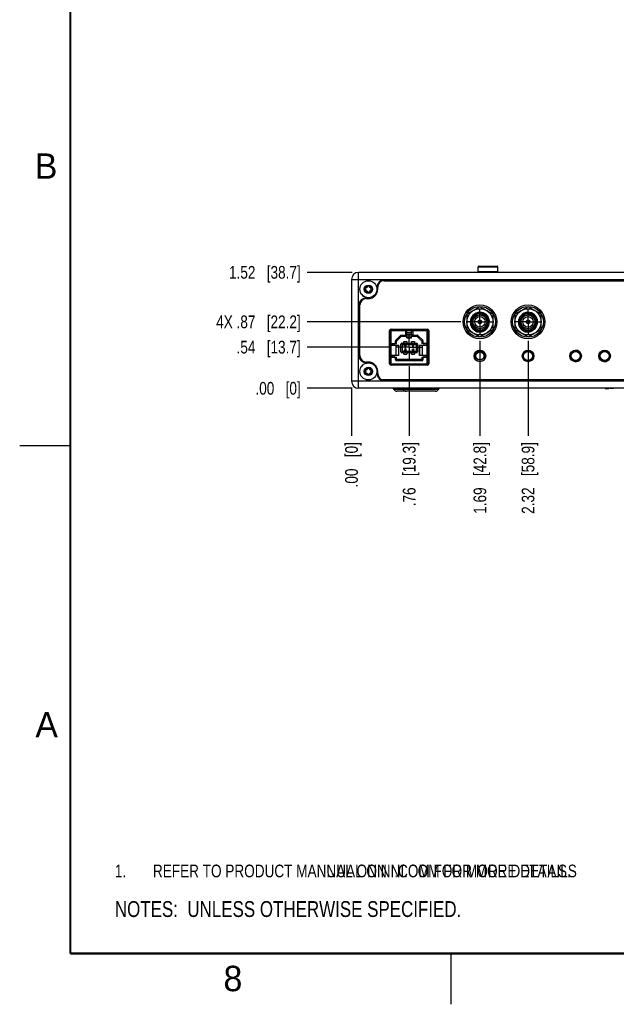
# Model space of a CAD drawing. Header units: inches. Extents: x 0 to 34, y 0 to 22.
# Tile 1 of 106: x 0 to 5.9, y 0 to 9.7. Entities that reach past the tile are written whole.
import ezdxf

# ---------------------------------------------------------------- set-up
doc = ezdxf.new("R2010")
doc.units = ezdxf.units.IN
doc.header["$LTSCALE"] = 1.87
doc.header["$MEASUREMENT"] = 0
doc.linetypes.add('CENTER', pattern=[0.6, 0.375, -0.075, 0.075, -0.075])
doc.layers.get('0').update_dxf_attribs({"linetype": 'CONTINUOUS'})
for name, color, linetype in [('02___PRT_ALL_AXES', 7, 'CONTINUOUS'), ('DEFAULT_1', 7, 'CENTER'), ('DETAIL', 7, 'CONTINUOUS'), ('DIMENSIONS', 7, 'CONTINUOUS')]:
    doc.layers.add(name, color=color, linetype=linetype)
doc.styles.get("Standard").update_dxf_attribs({"font": 'txt', "width": 0.8})
doc.styles.add('TEXTSTYLE_2', font='txt')
doc.dimstyles.new('DIMSTYLE_1', dxfattribs={"dimtxt": 0.125, "dimasz": 0.18, "dimexe": 0.125, "dimexo": 0.0625, "dimgap": 0.09, "dimtad": 0, "dimtih": 1, "dimtoh": 1, "dimlfac": 1.333333, "dimzin": 4, "dimdsep": 46, "dimtxsty": 'STANDARD', "dimblk": '_FILLED', "dimblk1": '_FILLED', "dimblk2": '_FILLED', "dimcen": 0.09, "dimadec": 0, "dimazin": 0, "dimtfac": 1, "dimtofl": 0, "dimtmove": 0, "dimatfit": 3, "dimldrblk": '_FILLED', "dimfxl": 1, "dimtolj": 1, "dimtzin": 4, "dimarcsym": 0})

# ---------------------------------------------------------------- blocks, each defined once
blk = doc.blocks.new('SYMBOL_3_BL0', base_point=(3.6751, 1.3124))
at = {"color": 2, "linetype": 'CONTINUOUS', "width": 0.8}
for s, p in [('1.', (0.9376, 1.2498)), ('REFER TO PRODUCT MANNUAL ON NI.COM FOR MORE DETAILS', (1.3125, 1.25))]:
    blk.add_text(s, height=0.125, dxfattribs=at).set_placement(p)
blk = doc.blocks.new('*D0')
at = {"layer": 'DIMENSIONS', "color": 2, "linetype": 'CONTINUOUS'}
blk.add_line((3.6491, 6.4682), (2.8306, 6.4682), dxfattribs=at)
at = {"layer": 'DIMENSIONS', "color": 2, "linetype": 'CONTINUOUS', "insert": (2.7681, 6.5307), "char_height": 0.125, "width": 1.025, "attachment_point": 3, "line_spacing_factor": 0.9}
blk.add_mtext('.54{\\Ftxt.shx;\\W1.000000;\\H0.125000; }[13.7]', dxfattribs=at)
blk = doc.blocks.new('_FILLED')
at = {"color": 0, "linetype": 'BYBLOCK'}
blk.add_solid([(0, 0), (-1, 0.174), (-1, -0.174)], dxfattribs=at)
blk = doc.blocks.new('*D1')
at = {"layer": 'DIMENSIONS', "color": 2, "linetype": 'CONTINUOUS'}
blk.add_line((3.2759, 6.063), (2.8306, 6.063), dxfattribs=at)
at = {"layer": 'DIMENSIONS', "color": 2, "linetype": 'CONTINUOUS', "insert": (2.7681, 6.1255), "char_height": 0.125, "width": 0.725, "attachment_point": 3, "line_spacing_factor": 0.9}
blk.add_mtext('.00{\\Ftxt.shx;\\W1.000000;\\H0.125000; }[0]', dxfattribs=at)
blk = doc.blocks.new('*D2')
at = {"layer": 'DIMENSIONS', "color": 2, "linetype": 'CONTINUOUS'}
blk.add_line((4.3458, 6.7174), (2.8306, 6.7174), dxfattribs=at)
at = {"layer": 'DIMENSIONS', "color": 2, "linetype": 'CONTINUOUS', "insert": (2.7681, 6.7799), "char_height": 0.125, "width": 1.325, "attachment_point": 3, "line_spacing_factor": 0.9}
blk.add_mtext('4X .87{\\Ftxt.shx;\\W1.000000;\\H0.125000; }[22.2]', dxfattribs=at)
blk = doc.blocks.new('*D3')
at = {"layer": 'DIMENSIONS', "color": 2, "linetype": 'CONTINUOUS'}
blk.add_line((3.2759, 7.2045), (2.8306, 7.2045), dxfattribs=at)
at = {"layer": 'DIMENSIONS', "color": 2, "linetype": 'CONTINUOUS', "insert": (2.7681, 7.267), "char_height": 0.125, "width": 1.125, "attachment_point": 3, "line_spacing_factor": 0.9}
blk.add_mtext('1.52{\\Ftxt.shx;\\W1.000000;\\H0.125000; }[38.7]', dxfattribs=at)
blk = doc.blocks.new('*D26')
at = {"layer": 'DIMENSIONS', "color": 2, "linetype": 'CONTINUOUS'}
blk.add_line((3.8366, 6.2807), (3.8366, 5.5961), dxfattribs=at)
at = {"layer": 'DIMENSIONS', "color": 2, "linetype": 'CONTINUOUS', "insert": (3.7741, 5.5336), "char_height": 0.125, "width": 1.025, "attachment_point": 3, "rotation": 90, "line_spacing_factor": 0.9}
blk.add_mtext('.76{\\Ftxt.shx;\\W1.000000;\\H0.125000; }[19.3]', dxfattribs=at)
blk = doc.blocks.new('*D27')
at = {"layer": 'DIMENSIONS', "color": 2, "linetype": 'CONTINUOUS'}
blk.add_line((3.2681, 6.0709), (3.2681, 5.5961), dxfattribs=at)
at = {"layer": 'DIMENSIONS', "color": 2, "linetype": 'CONTINUOUS', "insert": (3.2056, 5.5336), "char_height": 0.125, "width": 0.725, "attachment_point": 3, "rotation": 90, "line_spacing_factor": 0.9}
blk.add_mtext('.00{\\Ftxt.shx;\\W1.000000;\\H0.125000; }[0]', dxfattribs=at)
blk = doc.blocks.new('*D28')
at = {"layer": 'DIMENSIONS', "color": 2, "linetype": 'CONTINUOUS'}
blk.add_line((4.5333, 6.5299), (4.5333, 5.5961), dxfattribs=at)
at = {"layer": 'DIMENSIONS', "color": 2, "linetype": 'CONTINUOUS', "insert": (4.4708, 5.5336), "char_height": 0.125, "width": 1.125, "attachment_point": 3, "rotation": 90, "line_spacing_factor": 0.9}
blk.add_mtext('1.69{\\Ftxt.shx;\\W1.000000;\\H0.125000; }[42.8]', dxfattribs=at)
blk = doc.blocks.new('*D29')
at = {"layer": 'DIMENSIONS', "color": 2, "linetype": 'CONTINUOUS'}
blk.add_line((5.0073, 6.5295), (5.0073, 5.5961), dxfattribs=at)
at = {"layer": 'DIMENSIONS', "color": 2, "linetype": 'CONTINUOUS', "insert": (4.9448, 5.5336), "char_height": 0.125, "width": 1.125, "attachment_point": 3, "rotation": 90, "line_spacing_factor": 0.9}
blk.add_mtext('2.32{\\Ftxt.shx;\\W1.000000;\\H0.125000; }[58.9]', dxfattribs=at)
blk = doc.blocks.new('*D30')
at = {"layer": 'DIMENSIONS', "color": 2, "linetype": 'CONTINUOUS'}
blk.add_line((6.655, 6.2901), (6.655, 5.5961), dxfattribs=at)
at = {"layer": 'DIMENSIONS', "color": 2, "linetype": 'CONTINUOUS', "insert": (6.5925, 5.5336), "char_height": 0.125, "width": 1.225, "attachment_point": 3, "rotation": 90, "line_spacing_factor": 0.9}
blk.add_mtext('4.52{\\Ftxt.shx;\\W1.000000;\\H0.125000; }[114.7]', dxfattribs=at)
blk = doc.blocks.new('*D31')
at = {"layer": 'DIMENSIONS', "color": 2, "linetype": 'CONTINUOUS'}
blk.add_line((8.2921, 6.5299), (8.2921, 5.5961), dxfattribs=at)
at = {"layer": 'DIMENSIONS', "color": 2, "linetype": 'CONTINUOUS', "insert": (8.2296, 5.5336), "char_height": 0.125, "width": 1.225, "attachment_point": 3, "rotation": 90, "line_spacing_factor": 0.9}
blk.add_mtext('6.70{\\Ftxt.shx;\\W1.000000;\\H0.125000; }[170.1]', dxfattribs=at)
blk = doc.blocks.new('*D32')
at = {"layer": 'DIMENSIONS', "color": 2, "linetype": 'CONTINUOUS'}
blk.add_line((8.7661, 6.5295), (8.7661, 5.5961), dxfattribs=at)
at = {"layer": 'DIMENSIONS', "color": 2, "linetype": 'CONTINUOUS', "insert": (8.7036, 5.5336), "char_height": 0.125, "width": 1.225, "attachment_point": 3, "rotation": 90, "line_spacing_factor": 0.9}
blk.add_mtext('7.33{\\Ftxt.shx;\\W1.000000;\\H0.125000; }[186.2]', dxfattribs=at)
blk = doc.blocks.new('*D33')
at = {"layer": 'DIMENSIONS', "color": 2, "linetype": 'CONTINUOUS'}
blk.add_line((9.2043, 6.1908), (9.2043, 5.5961), dxfattribs=at)
at = {"layer": 'DIMENSIONS', "color": 2, "linetype": 'CONTINUOUS', "insert": (9.1418, 5.5336), "char_height": 0.125, "width": 1.025, "attachment_point": 3, "rotation": 90, "line_spacing_factor": 0.9}
blk.add_mtext('7.91{\\Ftxt.shx;\\W1.000000;\\H0.125000; }[201]', dxfattribs=at)
blk = doc.blocks.new('*D34')
at = {"layer": 'DIMENSIONS', "color": 2, "linetype": 'CONTINUOUS'}
blk.add_line((9.708, 6.0709), (9.708, 5.5961), dxfattribs=at)
at = {"layer": 'DIMENSIONS', "color": 2, "linetype": 'CONTINUOUS', "insert": (9.6455, 5.5336), "char_height": 0.125, "width": 1.225, "attachment_point": 3, "rotation": 90, "line_spacing_factor": 0.9}
blk.add_mtext('8.59{\\Ftxt.shx;\\W1.000000;\\H0.125000; }[218.1]', dxfattribs=at)
blk = doc.blocks.new('SYMBOL_4_BL1', base_point=(3.1215, 0.9375))
at = {"layer": 'DETAIL', "color": 2, "linetype": 'CONTINUOUS', "width": 0.8}
blk.add_text('NOTES:  UNLESS OTHERWISE SPECIFIED.', height=0.156, dxfattribs=at).set_placement((0.9375, 0.8595))
blk = doc.blocks.new('SYMBOL_12_BL2', base_point=(3.6751, 1.3124))
at = {"layer": 'DETAIL', "color": 2, "linetype": 'CONTINUOUS', "width": 0.8}
for s, p in [('1.', (0.9376, 1.2498)), ('REFER TO PRODUCT MANUAL ON NI.COM FOR MORE DETAILS.', (1.3125, 1.25))]:
    blk.add_text(s, height=0.125, dxfattribs=at).set_placement(p)

msp = doc.modelspace()

# ---------------------------------------------------------------- linework, layer by layer
at = {"color": 9, "linetype": 'CONTINUOUS'}
for p, q in [((3.3384, 6.063), (3.3384, 7.2045)), ((4.5156, 7.2585), (4.7105, 7.2585)), ((4.7105, 7.2105), (4.5156, 7.2105)), ((3.2681, 7.1342), (9.708, 7.1342)), ((3.8145, 6.6125), (3.8588, 6.6125)), ((3.8588, 6.5938), (3.8145, 6.5938)), ((3.8588, 6.575), (3.8145, 6.575)), ((3.8588, 6.5594), (3.8145, 6.5594)), ((3.709, 6.3848), (3.709, 6.4882)), ((3.7321, 6.4882), (3.7321, 6.3848)), ((3.9412, 6.3848), (3.9412, 6.4882)), ((3.9643, 6.4882), (3.9643, 6.3848)), ((9.708, 6.1334), (3.2681, 6.1334)), ((3.6881, 6.053), (4.1231, 6.053))]:
    msp.add_line(p, q, dxfattribs=at)
at = {"color": 7, "linetype": 'CONTINUOUS'}
for p, q in [((9.6377, 7.2045), (3.3384, 7.2045)), ((4.5156, 7.2105), (4.5156, 7.2585)), ((4.5216, 7.2645), (4.7045, 7.2645)), ((4.7105, 7.2105), (4.7105, 7.2585)), ((3.2681, 7.1342), (3.2681, 6.1334)), ((3.5894, 7.1295), (9.3867, 7.1295)), ((3.5894, 7.122), (9.3867, 7.122)), ((3.5189, 7.059), (3.5189, 7.0379)), ((3.5264, 7.0379), (3.5264, 7.059)), ((3.3431, 6.3844), (3.3431, 6.8832)), ((3.3506, 6.3844), (3.3506, 6.8832)), ((3.4347, 6.9537), (3.4136, 6.9537)), ((3.4136, 6.9462), (3.4347, 6.9462)), ((4.5333, 6.8663), (4.4043, 6.7919)), ((4.4043, 6.7919), (4.4043, 6.6429)), ((4.5024, 6.7901), (4.5, 6.7888)), ((4.6623, 6.7919), (4.5333, 6.8663)), ((4.6623, 6.6429), (4.6623, 6.7919)), ((5.0073, 6.8663), (4.8783, 6.7919)), ((4.8783, 6.7919), (4.8783, 6.6429)), ((4.9764, 6.7897), (4.974, 6.7884)), ((5.1363, 6.7919), (5.0073, 6.8663)), ((5.1363, 6.6429), (5.1363, 6.7919)), ((3.6439, 6.3051), (3.6439, 6.6314)), ((3.6514, 6.3051), (3.6514, 6.6314)), ((3.6556, 6.5626), (3.6556, 6.6066)), ((3.6556, 6.6066), (3.6589, 6.6066)), ((3.6589, 6.6464), (4.0144, 6.6464)), ((3.6589, 6.6389), (4.0144, 6.6389)), ((3.6589, 6.3051), (3.6589, 6.6314)), ((3.6589, 6.6314), (4.0144, 6.6314)), ((3.7997, 6.6314), (3.7997, 6.575)), ((3.8145, 6.622), (3.7997, 6.622)), ((3.8145, 6.6169), (3.7997, 6.6169)), ((3.8145, 6.5587), (3.8145, 6.6314)), ((3.8588, 6.5587), (3.8588, 6.6314)), ((3.8735, 6.622), (3.8588, 6.622)), ((3.8735, 6.6169), (3.8588, 6.6169)), ((3.8735, 6.6314), (3.8735, 6.575)), ((4.0144, 6.3051), (4.0144, 6.6314)), ((4.0144, 6.6066), (4.0176, 6.6066)), ((4.0176, 6.6066), (4.0176, 6.5626)), ((4.0219, 6.6314), (4.0219, 6.3051)), ((4.0294, 6.6314), (4.0294, 6.3051)), ((4.4043, 6.6429), (4.5333, 6.5684)), ((4.5333, 6.5684), (4.6623, 6.6429)), ((4.8783, 6.6429), (5.0073, 6.5684)), ((5.0073, 6.5684), (5.1363, 6.6429)), ((3.6514, 6.5188), (3.6556, 6.5188)), ((3.6589, 6.5626), (3.6556, 6.5626)), ((3.6556, 6.5524), (3.6556, 6.5155)), ((3.6556, 6.5524), (3.6589, 6.5524)), ((3.6589, 6.5155), (3.6556, 6.5155)), ((3.6589, 6.5029), (3.7119, 6.5029)), ((3.6683, 6.5029), (3.6683, 6.4882)), ((3.6713, 6.5029), (3.6713, 6.4882)), ((3.6936, 6.4882), (3.6936, 6.5029)), ((3.7015, 6.5029), (3.7015, 6.5314)), ((3.7037, 6.5366), (3.7504, 6.5833)), ((3.7119, 6.5277), (3.76, 6.575)), ((3.7119, 6.5029), (3.7119, 6.5277)), ((3.754, 6.4635), (3.754, 6.4982)), ((3.7556, 6.5855), (3.7997, 6.5855)), ((3.7586, 6.506), (3.7687, 6.4958)), ((3.76, 6.575), (3.8145, 6.575)), ((3.7628, 6.5071), (3.9105, 6.5071)), ((3.7687, 6.4958), (3.7687, 6.4244)), ((3.7687, 6.4958), (3.9045, 6.4958)), ((3.785, 6.5071), (3.785, 6.5225)), ((3.785, 6.5225), (3.8145, 6.5225)), ((3.8145, 6.5882), (3.7997, 6.5882)), ((3.7997, 6.5862), (3.8145, 6.5862)), ((3.8145, 6.5587), (3.8588, 6.5587)), ((3.8145, 6.5225), (3.8145, 6.5071)), ((3.8735, 6.5882), (3.8588, 6.5882)), ((3.8588, 6.5862), (3.8735, 6.5862)), ((3.8588, 6.575), (3.9133, 6.575)), ((3.8588, 6.5071), (3.8588, 6.5225)), ((3.8588, 6.5225), (3.8883, 6.5225)), ((3.8735, 6.5855), (3.9177, 6.5855)), ((3.8883, 6.5225), (3.8883, 6.5071)), ((3.9147, 6.506), (3.9045, 6.4958)), ((3.9045, 6.4958), (3.9045, 6.4244)), ((3.9133, 6.575), (3.9614, 6.5268)), ((3.9193, 6.4982), (3.9193, 6.4635)), ((3.9229, 6.5833), (3.9696, 6.5366)), ((3.9614, 6.5268), (3.9614, 6.5029)), ((4.0144, 6.5029), (3.9614, 6.5029)), ((3.9717, 6.5314), (3.9717, 6.5029)), ((3.9797, 6.5029), (3.9797, 6.4882)), ((4.002, 6.5029), (4.002, 6.4882)), ((4.005, 6.4882), (4.005, 6.5029)), ((4.0176, 6.5626), (4.0144, 6.5626)), ((4.0144, 6.5524), (4.0176, 6.5524)), ((4.0176, 6.5155), (4.0144, 6.5155)), ((4.0176, 6.5524), (4.0176, 6.5155)), ((4.0176, 6.5188), (4.0219, 6.5188)), ((3.6556, 6.4047), (3.6556, 6.3678)), ((3.6556, 6.4047), (3.6589, 6.4047)), ((3.6589, 6.4882), (3.7336, 6.4882)), ((3.7073, 6.3848), (3.7073, 6.4882)), ((3.7336, 6.3848), (3.7336, 6.4882)), ((3.754, 6.422), (3.754, 6.4567)), ((3.7586, 6.4142), (3.7687, 6.4244)), ((3.9105, 6.4132), (3.7628, 6.4132)), ((3.9045, 6.4244), (3.7687, 6.4244)), ((3.785, 6.3977), (3.785, 6.4132)), ((3.785, 6.3977), (3.8145, 6.3977)), ((3.791, 6.4695), (3.802, 6.4796)), ((3.791, 6.4675), (3.791, 6.4695)), ((3.8052, 6.4675), (3.791, 6.4675)), ((3.7914, 6.4363), (3.791, 6.4375)), ((3.791, 6.4375), (3.793, 6.4375)), ((3.7914, 6.482), (3.7918, 6.4836)), ((3.7934, 6.482), (3.7914, 6.482)), ((3.7914, 6.4476), (3.7918, 6.4492)), ((3.7934, 6.4476), (3.7914, 6.4476)), ((3.7922, 6.4351), (3.7914, 6.4363)), ((3.7918, 6.4836), (3.7934, 6.4852)), ((3.7918, 6.4492), (3.7934, 6.4508)), ((3.7934, 6.4343), (3.7922, 6.4351)), ((3.793, 6.4375), (3.7934, 6.4367)), ((3.7934, 6.4852), (3.7949, 6.486)), ((3.7941, 6.4832), (3.7934, 6.482)), ((3.7934, 6.4508), (3.7949, 6.4516)), ((3.7941, 6.4488), (3.7934, 6.4476)), ((3.7934, 6.4367), (3.7941, 6.4359)), ((3.7949, 6.4335), (3.7934, 6.4343)), ((3.7953, 6.484), (3.7941, 6.4832)), ((3.804, 6.4783), (3.7941, 6.4695)), ((3.7941, 6.4695), (3.8052, 6.4695)), ((3.7953, 6.4496), (3.7941, 6.4488)), ((3.7941, 6.4359), (3.7949, 6.4355)), ((3.7949, 6.486), (3.7977, 6.4864)), ((3.7949, 6.4516), (3.7977, 6.452)), ((3.7949, 6.4355), (3.7969, 6.4351)), ((3.7965, 6.4331), (3.7949, 6.4335)), ((3.7973, 6.4844), (3.7953, 6.484)), ((3.7973, 6.45), (3.7953, 6.4496)), ((3.7997, 6.4331), (3.7965, 6.4331)), ((3.7969, 6.4351), (3.7993, 6.4351)), ((3.7989, 6.4844), (3.7973, 6.4844)), ((3.7989, 6.45), (3.7973, 6.45)), ((3.7973, 6.4419), (3.7973, 6.4435)), ((3.7973, 6.4435), (3.7989, 6.4435)), ((3.7989, 6.4419), (3.7973, 6.4419)), ((3.7977, 6.4864), (3.7993, 6.4864)), ((3.7977, 6.452), (3.7985, 6.452)), ((3.7985, 6.452), (3.8012, 6.4516)), ((3.8008, 6.484), (3.7989, 6.4844)), ((3.8008, 6.4496), (3.7989, 6.45)), ((3.7989, 6.4435), (3.8012, 6.4444)), ((3.8012, 6.4415), (3.7989, 6.4419)), ((3.7993, 6.4864), (3.8016, 6.486)), ((3.7993, 6.4351), (3.8012, 6.4355)), ((3.8012, 6.4335), (3.7997, 6.4331)), ((3.802, 6.4832), (3.8008, 6.484)), ((3.802, 6.4488), (3.8008, 6.4496)), ((3.8012, 6.4516), (3.8028, 6.4508)), ((3.8012, 6.4444), (3.802, 6.4452)), ((3.8024, 6.4407), (3.8012, 6.4415)), ((3.8012, 6.4355), (3.802, 6.4359)), ((3.8028, 6.4343), (3.8012, 6.4335)), ((3.8016, 6.486), (3.8032, 6.4852)), ((3.8028, 6.482), (3.802, 6.4832)), ((3.802, 6.4796), (3.8028, 6.4812)), ((3.8028, 6.4476), (3.802, 6.4488)), ((3.802, 6.4452), (3.8028, 6.4468)), ((3.8036, 6.444), (3.802, 6.4427)), ((3.802, 6.4427), (3.804, 6.4419)), ((3.802, 6.4359), (3.8028, 6.4367)), ((3.8032, 6.4391), (3.8024, 6.4407)), ((3.8028, 6.4812), (3.8028, 6.482)), ((3.8028, 6.4508), (3.8044, 6.4492)), ((3.8028, 6.4468), (3.8028, 6.4476)), ((3.8028, 6.4367), (3.8032, 6.4375)), ((3.804, 6.4351), (3.8028, 6.4343)), ((3.8032, 6.4852), (3.8048, 6.4836)), ((3.8032, 6.4375), (3.8032, 6.4391)), ((3.8044, 6.4452), (3.8036, 6.444)), ((3.8048, 6.4796), (3.804, 6.4783)), ((3.804, 6.4419), (3.8048, 6.4407)), ((3.8048, 6.4363), (3.804, 6.4351)), ((3.8044, 6.4492), (3.8048, 6.4476)), ((3.8048, 6.4468), (3.8044, 6.4452)), ((3.8048, 6.4836), (3.8052, 6.482)), ((3.8052, 6.4812), (3.8048, 6.4796)), ((3.8048, 6.4476), (3.8048, 6.4468)), ((3.8048, 6.4407), (3.8052, 6.4391)), ((3.8052, 6.4375), (3.8048, 6.4363)), ((3.8052, 6.482), (3.8052, 6.4812)), ((3.8052, 6.4695), (3.8052, 6.4675)), ((3.8052, 6.4391), (3.8052, 6.4375)), ((3.8145, 6.4132), (3.8145, 6.3977)), ((3.8588, 6.3977), (3.8588, 6.4132)), ((3.8588, 6.3977), (3.8883, 6.3977)), ((3.8662, 6.4411), (3.8757, 6.452)), ((3.8662, 6.4387), (3.8662, 6.4411)), ((3.8757, 6.4387), (3.8662, 6.4387)), ((3.8757, 6.4488), (3.869, 6.4411)), ((3.869, 6.4411), (3.8757, 6.4411)), ((3.8716, 6.4836), (3.8739, 6.4864)), ((3.8716, 6.4804), (3.8716, 6.4836)), ((3.8739, 6.4832), (3.8716, 6.4804)), ((3.8739, 6.4864), (3.8763, 6.4864)), ((3.8739, 6.4675), (3.8739, 6.4832)), ((3.8763, 6.4675), (3.8739, 6.4675)), ((3.8757, 6.452), (3.878, 6.452)), ((3.8757, 6.4411), (3.8757, 6.4488)), ((3.8757, 6.4331), (3.8757, 6.4387)), ((3.878, 6.4331), (3.8757, 6.4331)), ((3.8763, 6.4864), (3.8763, 6.4675)), ((3.878, 6.452), (3.878, 6.4411)), ((3.878, 6.4411), (3.882, 6.4411)), ((3.878, 6.4387), (3.878, 6.4331)), ((3.882, 6.4387), (3.878, 6.4387)), ((3.882, 6.4411), (3.882, 6.4387)), ((3.8883, 6.4132), (3.8883, 6.3977)), ((3.9147, 6.4142), (3.9045, 6.4244)), ((3.9193, 6.4567), (3.9193, 6.422)), ((3.9397, 6.3848), (3.9397, 6.4882)), ((3.9397, 6.4882), (4.0144, 6.4882)), ((3.966, 6.4882), (3.966, 6.3848)), ((4.0144, 6.4047), (4.0176, 6.4047)), ((4.0176, 6.4047), (4.0176, 6.3678)), ((4.4905, 6.3438), (4.4905, 6.4189)), ((4.5718, 6.4234), (4.4948, 6.4234)), ((4.5242, 6.4376), (4.5424, 6.4376)), ((4.5771, 6.3449), (4.5771, 6.4178)), ((3.4347, 6.3214), (3.4136, 6.3214)), ((3.4136, 6.3139), (3.4347, 6.3139)), ((3.6589, 6.3678), (3.6556, 6.3678)), ((3.6556, 6.3137), (3.6556, 6.3577)), ((3.6556, 6.3577), (3.6589, 6.3577)), ((3.6589, 6.3137), (3.6556, 6.3137)), ((3.7336, 6.3848), (3.6589, 6.3848)), ((3.6589, 6.3701), (3.7119, 6.3701)), ((3.6589, 6.3051), (4.0144, 6.3051)), ((3.6683, 6.3848), (3.6683, 6.3701)), ((3.6713, 6.3848), (3.6713, 6.3701)), ((3.6787, 6.3033), (3.9946, 6.3033)), ((3.6877, 6.3033), (3.6877, 6.3)), ((3.6934, 6.2976), (3.6934, 6.3033)), ((3.6936, 6.3701), (3.6936, 6.3848)), ((3.7015, 6.3421), (3.7015, 6.3701)), ((3.9643, 6.3348), (3.7089, 6.3348)), ((3.7119, 6.3452), (3.7119, 6.3701)), ((3.9614, 6.3452), (3.7119, 6.3452)), ((3.7126, 6.2976), (3.7126, 6.3033)), ((3.7584, 6.2976), (3.7584, 6.3033)), ((3.7776, 6.2976), (3.7776, 6.3033)), ((3.7909, 6.2976), (3.7909, 6.3033)), ((3.8086, 6.2976), (3.8086, 6.3033)), ((3.8647, 6.2976), (3.8647, 6.3033)), ((3.8824, 6.2976), (3.8824, 6.3033)), ((3.8957, 6.2976), (3.8957, 6.3033)), ((3.9149, 6.2976), (3.9149, 6.3033)), ((4.0144, 6.3848), (3.9397, 6.3848)), ((3.9606, 6.2976), (3.9606, 6.3033)), ((3.9614, 6.3701), (3.9614, 6.3452)), ((3.9614, 6.3701), (4.0144, 6.3701)), ((3.9717, 6.3701), (3.9717, 6.3421)), ((3.9797, 6.3848), (3.9797, 6.3701)), ((3.9798, 6.2976), (3.9798, 6.3033)), ((3.9884, 6.3033), (3.9884, 6.3)), ((4.002, 6.3848), (4.002, 6.3701)), ((4.005, 6.3701), (4.005, 6.3848)), ((4.0176, 6.3678), (4.0144, 6.3678)), ((4.0144, 6.3577), (4.0176, 6.3577)), ((4.0176, 6.3137), (4.0144, 6.3137)), ((4.0176, 6.3577), (4.0176, 6.3137)), ((3.5189, 6.2297), (3.5189, 6.2085)), ((3.5264, 6.2085), (3.5264, 6.2297)), ((4.0144, 6.2976), (3.6589, 6.2976)), ((4.0144, 6.2901), (3.6589, 6.2901)), ((9.3984, 6.1466), (3.5778, 6.1466)), ((9.3867, 6.138), (3.5894, 6.138)), ((9.6377, 6.063), (3.3384, 6.063)), ((4.0951, 6.0336), (3.7161, 6.0336)), ((5.7681, 6.0627), (5.7681, 6.063)), ((5.7681, 6.0627), (5.8029, 6.0627)), ((5.8024, 6.0627), (5.8024, 6.063)), ((5.8029, 6.0627), (5.8029, 6.063)), ((5.8114, 6.0627), (5.8114, 6.063)), ((5.8502, 6.0627), (5.8114, 6.0627)), ((5.8119, 6.0627), (5.8119, 6.063)), ((5.8193, 6.0627), (5.8193, 6.063)), ((5.8305, 6.0627), (5.8305, 6.063)), ((5.8418, 6.0627), (5.8418, 6.063)), ((5.8491, 6.0627), (5.8491, 6.063)), ((5.8496, 6.0627), (5.8496, 6.063)), ((5.8502, 6.0627), (5.8502, 6.063))]:
    msp.add_line(p, q, dxfattribs=at)
at = {"color": 6, "linetype": 'CONTINUOUS'}
for p, q in [((3.6556, 6.5276), (3.6514, 6.5276)), ((3.8541, 6.3033), (3.8541, 6.2976))]:
    msp.add_line(p, q, dxfattribs=at)
at = {"color": 2, "linetype": 'CONTINUOUS'}
for p, q in [((0, 5.5), (0.5, 5.5)), ((4.25, 0), (4.25, 0.5))]:
    msp.add_line(p, q, dxfattribs=at)
at = {"color": 7, "linetype": 'CONTINUOUS', "const_width": 0.02}
for points in [[(0.5, 21.5), (0.5, 0.5)], [(0.5, 0.5), (33.5, 0.5)]]:
    msp.add_lwpolyline(points, dxfattribs=at)
at = {"color": 7, "linetype": 'CONTINUOUS'}
for centre, radius in [((3.4347, 7.0379), 0.0842), ((3.4347, 7.0379), 0.0353), ((4.5333, 6.7174), 0.1665), ((5.0073, 6.7174), 0.1665), ((4.5333, 6.7174), 0.1522), ((4.5333, 6.7174), 0.129), ((4.5333, 6.7174), 0.0683), ((5.0073, 6.7174), 0.1522), ((5.0073, 6.7174), 0.129), ((5.0073, 6.717), 0.0683), ((4.5333, 6.7174), 0.0517), ((4.5333, 6.7174), 0.0187), ((4.5333, 6.7174), 0.0139), ((5.0073, 6.717), 0.0517), ((5.0073, 6.717), 0.0187), ((5.0073, 6.717), 0.0139), ((4.5333, 6.3814), 0.057), ((4.5338, 6.3814), 0.042), ((5.0073, 6.3814), 0.057), ((5.0073, 6.3812), 0.0532), ((5.0073, 6.3812), 0.0506), ((5.0073, 6.3814), 0.0442), ((5.4757, 6.3814), 0.057), ((5.4757, 6.3821), 0.0532), ((5.4757, 6.3821), 0.0506), ((5.4757, 6.3823), 0.0442), ((5.7615, 6.3814), 0.057), ((5.7615, 6.3821), 0.0532), ((5.7615, 6.3821), 0.0506), ((5.7615, 6.3823), 0.0442), ((3.4347, 6.2297), 0.0842), ((3.4347, 6.2297), 0.0353)]:
    msp.add_circle(centre, radius, dxfattribs=at)
at = {"color": 9, "linetype": 'CONTINUOUS'}
for centre, radius in [((3.4347, 7.0379), 0.0837), ((4.5338, 6.3814), 0.0397), ((3.4347, 6.2297), 0.0837)]:
    msp.add_circle(centre, radius, dxfattribs=at)
at = {"color": 7, "linetype": 'CONTINUOUS'}
for centre, radius, start, end in [((3.3384, 7.1342), 0.0703, 90, 180), ((4.5216, 7.2585), 0.00599, 90, 180), ((4.5216, 7.2105), 0.00599, 180, 270), ((4.7045, 7.2585), 0.00599, 0, 90), ((4.7045, 7.2105), 0.00599, 270, 360), ((3.5894, 7.059), 0.0705, 90, 180), ((3.5894, 7.059), 0.063, 90, 180), ((3.4097, 7.0524), 0.00561, 60.72279, 239.27721), ((3.4097, 7.0234), 0.00561, 120.72279, 299.27721), ((3.4011, 7.0379), 0.0112, 300.72279, 59.27721), ((3.4179, 7.067), 0.0112, 240.72279, 359.27721), ((3.4179, 7.0087), 0.0112, 0.72279, 119.27721), ((3.4347, 7.0668), 0.00561, 0.72279, 179.27721), ((3.4347, 7.009), 0.00561, 180.72279, 359.27721), ((3.4347, 7.0379), 0.0917, 270, 360), ((3.4516, 7.067), 0.0112, 180.72279, 299.27721), ((3.4516, 7.0087), 0.0112, 60.72279, 179.27721), ((3.4598, 7.0524), 0.00561, 300.72279, 119.27721), ((3.4598, 7.0234), 0.00561, 240.72279, 59.27721), ((3.4684, 7.0379), 0.0112, 120.72279, 239.27721), ((3.4136, 6.8832), 0.0705, 90, 180), ((3.4136, 6.8832), 0.063, 90, 180), ((4.5333, 6.7174), 0.0938, 35.65733, 35.35791), ((4.5333, 6.7174), 0.0788, 113.02566, 113.00561), ((5.0073, 6.717), 0.0938, 35.65733, 35.35791), ((5.0073, 6.717), 0.0788, 113.02566, 113.00561), ((4.5291, 6.7135), 0.0778, 124.17508, 139.63412), ((5.0031, 6.7131), 0.0778, 124.17508, 139.63412), ((3.6589, 6.6314), 0.015, 90, 180), ((3.6589, 6.6314), 0.0075, 90, 180), ((4.0144, 6.6314), 0.015, 0, 90), ((4.0144, 6.6314), 0.0075, 0, 90), ((3.6432, 6.3996), 0.1192, 83.99562, 86.04796), ((3.7089, 6.5314), 0.00738, 135, 180), ((3.7556, 6.5781), 0.00738, 90, 135), ((3.7628, 6.4982), 0.00886, 90, 180), ((3.9105, 6.4982), 0.00886, 0, 90), ((3.9177, 6.5781), 0.00738, 45, 90), ((3.9643, 6.5314), 0.00738, 0, 45), ((4.0333, 6.3961), 0.1227, 95.33542, 97.33354), ((3.754, 6.4601), 0.0034, 90, 270), ((3.7628, 6.422), 0.00886, 180, 270), ((3.9105, 6.422), 0.00886, 270, 360), ((3.9193, 6.4601), 0.0034, 270, 90), ((5.4754, 6.3814), 0.057, 270.17824, 89.82241), ((3.4136, 6.3844), 0.0705, 180, 270), ((3.4136, 6.3844), 0.063, 180, 270), ((3.4347, 6.2297), 0.0917, 0, 90), ((3.6589, 6.3051), 0.015, 180, 270), ((3.6589, 6.3051), 0.0075, 180, 270), ((3.6325, 6.3051), 0.0375, 348.45936, 360), ((3.6787, 6.3107), 0.00738, 229.4642, 270), ((3.6325, 6.3051), 0.0469, 350.79507, 357.83466), ((3.6265, 6.4834), 0.1933, 286.03046, 288.45161), ((3.7488, 6.483), 0.1929, 251.53794, 253.32616), ((3.7089, 6.3421), 0.00738, 180, 270), ((3.9643, 6.3421), 0.00738, 270, 360), ((3.9272, 6.4834), 0.1933, 286.03046, 288.45161), ((4.0494, 6.4825), 0.1924, 251.53578, 253.39794), ((4.0408, 6.3051), 0.0469, 182.16534, 189.20493), ((3.9946, 6.3107), 0.00738, 270, 310.5358), ((4.0408, 6.3051), 0.0375, 180, 191.54064), ((4.0144, 6.3051), 0.015, 270, 360), ((4.0144, 6.3051), 0.0075, 270, 360), ((5.7613, 6.3823), 0.057, 195.95409, 13.7478), ((3.4097, 6.2442), 0.00561, 60.72279, 239.27721), ((3.4097, 6.2152), 0.00561, 120.72279, 299.27721), ((3.4011, 6.2297), 0.0112, 300.72279, 59.27721), ((3.4179, 6.2589), 0.0112, 240.72279, 359.27721), ((3.4179, 6.2006), 0.0112, 0.72279, 119.27721), ((3.4347, 6.2586), 0.00561, 0.72279, 179.27721), ((3.4516, 6.2589), 0.0112, 180.72279, 299.27721), ((3.4516, 6.2006), 0.0112, 60.72279, 179.27721), ((3.4598, 6.2442), 0.00561, 300.72279, 119.27721), ((3.4598, 6.2152), 0.00561, 240.72279, 59.27721), ((3.4684, 6.2297), 0.0112, 120.72279, 239.27721), ((3.5894, 6.2085), 0.0705, 180, 270), ((3.5894, 6.2085), 0.063, 180, 259.37219), ((3.3384, 6.1334), 0.0703, 180, 270), ((3.4347, 6.2008), 0.00561, 180.72279, 359.27721), ((3.6735, 6.0474), 0.0156, 20.80957, 90), ((3.7161, 6.0636), 0.03, 200.80957, 270), ((3.7627, 6.0474), 0.0156, 20.80957, 90), ((3.8053, 6.0636), 0.03, 200.80957, 270), ((4.0951, 6.0636), 0.03, 270, 339.19043), ((4.1377, 6.0474), 0.0156, 90, 159.19043)]:
    msp.add_arc(centre, radius, start, end, dxfattribs=at)
for points, knots in [([(4.6098, 6.7716), (4.608, 6.774), (4.6043, 6.7785), (4.5991, 6.7837), (4.5947, 6.7876), (4.5913, 6.7904), (4.5877, 6.7929), (4.584, 6.7953), (4.5802, 6.7976), (4.5764, 6.7996), (4.5724, 6.8015), (4.5683, 6.8031), (4.5642, 6.8046), (4.5585, 6.8063), (4.5514, 6.8079), (4.5427, 6.809), (4.5339, 6.8093), (4.5251, 6.8087), (4.5164, 6.8073), (4.5079, 6.8051), (4.501, 6.8025), (4.4957, 6.8001), (4.4904, 6.7974), (4.4842, 6.7936), (4.4771, 6.7883), (4.4717, 6.7834), (4.4677, 6.7791), (4.4649, 6.7758), (4.4622, 6.7723), (4.4596, 6.7687), (4.4573, 6.765), (4.4552, 6.7611), (4.4532, 6.7572), (4.4508, 6.7518), (4.4489, 6.7463), (4.4474, 6.7407), (4.4461, 6.7349), (4.4451, 6.7277), (4.4447, 6.7189), (4.4452, 6.7101), (4.4466, 6.7014), (4.4488, 6.6929), (4.4514, 6.686), (4.4538, 6.6807), (4.4558, 6.6768), (4.4581, 6.673), (4.4597, 6.6705), (4.4605, 6.6693)], [0, 0, 0, 0, 0.031248, 0.062496, 0.078123, 0.093751, 0.109379, 0.125007, 0.140634, 0.156262, 0.17189, 0.187517, 0.203145, 0.218773, 0.25002, 0.281267, 0.312515, 0.343762, 0.375008, 0.406255, 0.437501, 0.453129, 0.468757, 0.500004, 0.531251, 0.562497, 0.578125, 0.593753, 0.60938, 0.625008, 0.640635, 0.656262, 0.67189, 0.687517, 0.718762, 0.734389, 0.750017, 0.781263, 0.812508, 0.843754, 0.874999, 0.906244, 0.93749, 0.953117, 0.968745, 0.984373, 1, 1, 1, 1]), ([(4.5025, 6.7899), (4.5021, 6.7897), (4.5014, 6.7893), (4.5002, 6.7886), (4.4991, 6.788), (4.4977, 6.7872), (4.4963, 6.7863), (4.4946, 6.7852), (4.493, 6.7841), (4.4909, 6.7826), (4.4883, 6.7805), (4.4863, 6.7788), (4.4853, 6.7779)], [0, 0, 0, 0, 0.062496, 0.124998, 0.187508, 0.250017, 0.343767, 0.437512, 0.531265, 0.625021, 0.81251, 1, 1, 1, 1]), ([(4.6266, 6.7263), (4.6263, 6.7279), (4.6256, 6.7313), (4.6243, 6.7362), (4.6227, 6.741), (4.6209, 6.7458), (4.6188, 6.7504), (4.6168, 6.7542), (4.6151, 6.7571), (4.6133, 6.76), (4.611, 6.7635), (4.6079, 6.7676), (4.6046, 6.7715), (4.601, 6.7751), (4.5973, 6.7786), (4.5934, 6.7818), (4.5893, 6.7849), (4.5857, 6.7872), (4.5828, 6.7889), (4.5805, 6.7901), (4.5783, 6.7912), (4.5752, 6.7927), (4.5721, 6.794), (4.5689, 6.7952), (4.5657, 6.7963), (4.5616, 6.7974), (4.5566, 6.7985), (4.5516, 6.7993), (4.5465, 6.7998), (4.5414, 6.8), (4.5363, 6.7999), (4.5313, 6.7994), (4.5262, 6.7986), (4.5213, 6.7976), (4.5172, 6.7964), (4.514, 6.7953), (4.5116, 6.7944), (4.5092, 6.7935), (4.5073, 6.7926), (4.5058, 6.7919), (4.5046, 6.7913), (4.5035, 6.7907), (4.5027, 6.7903), (4.5024, 6.7901)], [0, 0, 0, 0, 0.031269, 0.062536, 0.093801, 0.125067, 0.156331, 0.187593, 0.203226, 0.218858, 0.250119, 0.281379, 0.312636, 0.343893, 0.375149, 0.406404, 0.437659, 0.468911, 0.484538, 0.500164, 0.515789, 0.531415, 0.562664, 0.57829, 0.593914, 0.625159, 0.656403, 0.687645, 0.718886, 0.750126, 0.781362, 0.812597, 0.84383, 0.875063, 0.9063, 0.921921, 0.937541, 0.953158, 0.968775, 0.976586, 0.984394, 0.9922, 1, 1, 1, 1]), ([(4.5412, 6.7957), (4.5426, 6.7956), (4.5453, 6.7954), (4.5507, 6.7945), (4.556, 6.7933), (4.5612, 6.7916), (4.5651, 6.7902), (4.5688, 6.7886), (4.5725, 6.7867), (4.576, 6.7847), (4.5795, 6.7825), (4.5828, 6.7802), (4.5861, 6.7777), (4.5891, 6.775), (4.593, 6.7712), (4.5976, 6.766), (4.6024, 6.7594), (4.6064, 6.7523), (4.6092, 6.7461), (4.6111, 6.7409), (4.6127, 6.7357), (4.6138, 6.7304), (4.6146, 6.725), (4.6151, 6.7195), (4.6152, 6.7141), (4.6149, 6.7086), (4.6145, 6.7046), (4.6139, 6.7005), (4.613, 6.6965), (4.612, 6.6926), (4.6108, 6.6887), (4.6093, 6.6848), (4.6077, 6.6811), (4.6059, 6.6774), (4.6033, 6.6726), (4.5996, 6.6669), (4.5953, 6.6615), (4.5916, 6.6575), (4.5877, 6.6537), (4.5825, 6.6493), (4.5768, 6.6455), (4.5721, 6.6427), (4.5685, 6.6408), (4.5648, 6.6391), (4.5597, 6.6371), (4.5532, 6.635), (4.5452, 6.6333), (4.5384, 6.6325), (4.533, 6.6322), (4.5275, 6.6322), (4.5234, 6.6325), (4.5207, 6.6329)], [0, 0, 0, 0, 0.015627, 0.031253, 0.062496, 0.078123, 0.09375, 0.109377, 0.125004, 0.140631, 0.156258, 0.171884, 0.187511, 0.203138, 0.218765, 0.250009, 0.281253, 0.312497, 0.343741, 0.359368, 0.374996, 0.40624, 0.421867, 0.437494, 0.468739, 0.484366, 0.499993, 0.515621, 0.531248, 0.546875, 0.562503, 0.57813, 0.593757, 0.609385, 0.625012, 0.656257, 0.687503, 0.70313, 0.718758, 0.750004, 0.781249, 0.796877, 0.812504, 0.828132, 0.84376, 0.875006, 0.906253, 0.937499, 0.953126, 0.968754, 1, 1, 1, 1]), ([(5.0838, 6.7712), (5.082, 6.7736), (5.0783, 6.7781), (5.0731, 6.7833), (5.0687, 6.7872), (5.0653, 6.7899), (5.0617, 6.7925), (5.058, 6.7949), (5.0542, 6.7971), (5.0504, 6.7992), (5.0464, 6.801), (5.0423, 6.8027), (5.0382, 6.8042), (5.0325, 6.8059), (5.0254, 6.8075), (5.0167, 6.8086), (5.0079, 6.8089), (4.9991, 6.8083), (4.9904, 6.8069), (4.9819, 6.8047), (4.975, 6.8021), (4.9697, 6.7997), (4.9644, 6.797), (4.9582, 6.7932), (4.9511, 6.7879), (4.9457, 6.783), (4.9417, 6.7787), (4.9389, 6.7754), (4.9362, 6.7719), (4.9336, 6.7683), (4.9313, 6.7646), (4.9292, 6.7607), (4.9272, 6.7568), (4.9248, 6.7514), (4.9229, 6.7459), (4.9214, 6.7402), (4.9201, 6.7345), (4.9191, 6.7272), (4.9187, 6.7185), (4.9192, 6.7097), (4.9206, 6.701), (4.9228, 6.6925), (4.9254, 6.6856), (4.9278, 6.6803), (4.9298, 6.6764), (4.9321, 6.6726), (4.9337, 6.6701), (4.9345, 6.6689)], [0, 0, 0, 0, 0.031248, 0.062496, 0.078123, 0.093751, 0.109379, 0.125007, 0.140634, 0.156262, 0.17189, 0.187517, 0.203145, 0.218773, 0.25002, 0.281267, 0.312515, 0.343762, 0.375008, 0.406255, 0.437501, 0.453129, 0.468757, 0.500004, 0.531251, 0.562497, 0.578125, 0.593753, 0.60938, 0.625008, 0.640635, 0.656262, 0.67189, 0.687517, 0.718762, 0.734389, 0.750017, 0.781263, 0.812508, 0.843754, 0.874999, 0.906244, 0.93749, 0.953117, 0.968745, 0.984373, 1, 1, 1, 1]), ([(4.9765, 6.7895), (4.9761, 6.7893), (4.9754, 6.7889), (4.9742, 6.7882), (4.9731, 6.7876), (4.9717, 6.7868), (4.9703, 6.7859), (4.9686, 6.7848), (4.967, 6.7837), (4.9649, 6.7821), (4.9623, 6.7801), (4.9603, 6.7784), (4.9593, 6.7775)], [0, 0, 0, 0, 0.062496, 0.124998, 0.187508, 0.250017, 0.343767, 0.437512, 0.531265, 0.625021, 0.81251, 1, 1, 1, 1]), ([(5.1006, 6.7259), (5.1003, 6.7275), (5.0996, 6.7308), (5.0983, 6.7358), (5.0967, 6.7406), (5.0949, 6.7454), (5.0928, 6.75), (5.0908, 6.7538), (5.0891, 6.7567), (5.0873, 6.7596), (5.085, 6.7631), (5.0819, 6.7672), (5.0786, 6.771), (5.075, 6.7747), (5.0713, 6.7782), (5.0674, 6.7814), (5.0633, 6.7844), (5.0597, 6.7867), (5.0568, 6.7885), (5.0545, 6.7897), (5.0523, 6.7908), (5.0492, 6.7923), (5.0461, 6.7936), (5.0429, 6.7948), (5.0397, 6.7958), (5.0356, 6.797), (5.0306, 6.7981), (5.0256, 6.7989), (5.0205, 6.7994), (5.0154, 6.7996), (5.0103, 6.7994), (5.0053, 6.799), (5.0002, 6.7982), (4.9953, 6.7971), (4.9912, 6.796), (4.988, 6.7949), (4.9856, 6.794), (4.9832, 6.7931), (4.9813, 6.7922), (4.9798, 6.7915), (4.9786, 6.7909), (4.9775, 6.7903), (4.9767, 6.7899), (4.9764, 6.7897)], [0, 0, 0, 0, 0.031269, 0.062536, 0.093801, 0.125067, 0.156331, 0.187593, 0.203226, 0.218858, 0.250119, 0.281379, 0.312636, 0.343893, 0.375149, 0.406404, 0.437659, 0.468911, 0.484538, 0.500164, 0.515789, 0.531415, 0.562664, 0.57829, 0.593914, 0.625159, 0.656403, 0.687645, 0.718886, 0.750126, 0.781362, 0.812597, 0.84383, 0.875063, 0.9063, 0.921921, 0.937541, 0.953158, 0.968775, 0.976586, 0.984394, 0.9922, 1, 1, 1, 1]), ([(5.0152, 6.7953), (5.0166, 6.7952), (5.0193, 6.7949), (5.0247, 6.7941), (5.03, 6.7929), (5.0352, 6.7912), (5.0391, 6.7898), (5.0428, 6.7882), (5.0465, 6.7863), (5.05, 6.7843), (5.0535, 6.7821), (5.0568, 6.7798), (5.0601, 6.7772), (5.0631, 6.7745), (5.067, 6.7707), (5.0716, 6.7656), (5.0764, 6.759), (5.0804, 6.7519), (5.0832, 6.7456), (5.0851, 6.7405), (5.0867, 6.7353), (5.0878, 6.73), (5.0886, 6.7246), (5.0891, 6.7191), (5.0892, 6.7137), (5.0889, 6.7082), (5.0885, 6.7041), (5.0879, 6.7001), (5.087, 6.6961), (5.086, 6.6921), (5.0848, 6.6882), (5.0833, 6.6844), (5.0817, 6.6806), (5.0799, 6.677), (5.0773, 6.6722), (5.0736, 6.6665), (5.0693, 6.6611), (5.0656, 6.6571), (5.0617, 6.6533), (5.0565, 6.6489), (5.0508, 6.6451), (5.0461, 6.6423), (5.0425, 6.6404), (5.0388, 6.6387), (5.0337, 6.6367), (5.0272, 6.6346), (5.0192, 6.6328), (5.0124, 6.632), (5.007, 6.6318), (5.0015, 6.6318), (4.9974, 6.6321), (4.9947, 6.6325)], [0, 0, 0, 0, 0.015627, 0.031253, 0.062496, 0.078123, 0.09375, 0.109377, 0.125004, 0.140631, 0.156258, 0.171884, 0.187511, 0.203138, 0.218765, 0.250009, 0.281253, 0.312497, 0.343741, 0.359368, 0.374996, 0.40624, 0.421867, 0.437494, 0.468739, 0.484366, 0.499993, 0.515621, 0.531248, 0.546875, 0.562503, 0.57813, 0.593757, 0.609385, 0.625012, 0.656257, 0.687503, 0.70313, 0.718758, 0.750004, 0.781249, 0.796877, 0.812504, 0.828132, 0.84376, 0.875006, 0.906253, 0.937499, 0.953126, 0.968754, 1, 1, 1, 1]), ([(4.4398, 6.7252), (4.4394, 6.7224), (4.439, 6.7183), (4.4388, 6.7128), (4.4389, 6.7086), (4.4391, 6.7044), (4.4396, 6.6989), (4.4408, 6.6921), (4.4429, 6.684), (4.4456, 6.6762), (4.449, 6.6686), (4.4524, 6.6625), (4.4554, 6.6578), (4.4578, 6.6544), (4.4604, 6.6511), (4.4639, 6.6469), (4.4687, 6.6419), (4.475, 6.6364), (4.4817, 6.6314), (4.4887, 6.627), (4.4961, 6.6232), (4.5013, 6.6211), (4.5039, 6.6201)], [0, 0, 0, 0, 0.062495, 0.09375, 0.125005, 0.15626, 0.187515, 0.250011, 0.312507, 0.375003, 0.4375, 0.499996, 0.531251, 0.562506, 0.593761, 0.625017, 0.687513, 0.750011, 0.812508, 0.875006, 0.937503, 1, 1, 1, 1]), ([(4.914, 6.7261), (4.9135, 6.7234), (4.9131, 6.7192), (4.9128, 6.7136), (4.9128, 6.708), (4.9133, 6.701), (4.9147, 6.6928), (4.9167, 6.6846), (4.9194, 6.6767), (4.9228, 6.669), (4.9262, 6.6629), (4.9292, 6.6582), (4.9316, 6.6548), (4.9341, 6.6514), (4.9377, 6.6472), (4.9425, 6.6421), (4.9488, 6.6365), (4.9555, 6.6315), (4.9626, 6.6271), (4.9701, 6.6232), (4.9752, 6.6211), (4.9779, 6.6201)], [0, 0, 0, 0, 0.062496, 0.093751, 0.125007, 0.187503, 0.249999, 0.312496, 0.374993, 0.437491, 0.499988, 0.531244, 0.562499, 0.593755, 0.625011, 0.687509, 0.750007, 0.812505, 0.875004, 0.937502, 1, 1, 1, 1]), ([(4.5207, 6.6329), (4.5177, 6.6332), (4.5133, 6.634), (4.5074, 6.6356), (4.5031, 6.6369), (4.4989, 6.6385), (4.4947, 6.6404), (4.4907, 6.6424), (4.4854, 6.6454), (4.4804, 6.6488), (4.4757, 6.6526), (4.4723, 6.6556), (4.4691, 6.6588), (4.466, 6.6622), (4.4632, 6.6657), (4.4614, 6.6681), (4.4605, 6.6693)], [0, 0, 0, 0, 0.124966, 0.187471, 0.249977, 0.312482, 0.374987, 0.437492, 0.499998, 0.624966, 0.687471, 0.749977, 0.812483, 0.874988, 0.937494, 1, 1, 1, 1]), ([(4.5039, 6.6201), (4.5052, 6.6198), (4.5073, 6.6194), (4.51, 6.6188), (4.5128, 6.6184), (4.5162, 6.6179), (4.5204, 6.6175), (4.5246, 6.6173), (4.5287, 6.6173), (4.5329, 6.6174), (4.5385, 6.6178), (4.5454, 6.6188), (4.5536, 6.6206), (4.5615, 6.6232), (4.568, 6.6258), (4.573, 6.6283), (4.5779, 6.631), (4.5838, 6.6347), (4.5904, 6.6398), (4.5966, 6.6454), (4.6014, 6.6505), (4.6049, 6.6548), (4.6082, 6.6593), (4.6119, 6.6652), (4.6145, 6.6702), (4.6157, 6.6727)], [0, 0, 0, 0, 0.031254, 0.046883, 0.062511, 0.093765, 0.12502, 0.156275, 0.187529, 0.218784, 0.250038, 0.312533, 0.375029, 0.437524, 0.500019, 0.531273, 0.562527, 0.625022, 0.687516, 0.75001, 0.812504, 0.843759, 0.875013, 0.937507, 1, 1, 1, 1]), ([(4.9947, 6.6325), (4.9917, 6.6328), (4.9873, 6.6336), (4.9814, 6.6351), (4.9771, 6.6365), (4.9729, 6.6381), (4.9687, 6.6399), (4.9647, 6.642), (4.9594, 6.645), (4.9544, 6.6484), (4.9497, 6.6522), (4.9463, 6.6552), (4.9431, 6.6584), (4.94, 6.6617), (4.9372, 6.6652), (4.9354, 6.6677), (4.9345, 6.6689)], [0, 0, 0, 0, 0.124966, 0.187471, 0.249977, 0.312482, 0.374987, 0.437492, 0.499998, 0.624966, 0.687471, 0.749977, 0.812483, 0.874988, 0.937494, 1, 1, 1, 1]), ([(4.9779, 6.6201), (4.9792, 6.6198), (4.9812, 6.6194), (4.9838, 6.6189), (4.9859, 6.6185), (4.9879, 6.6182), (4.9906, 6.6179), (4.9953, 6.6174), (5.0021, 6.6172), (5.0102, 6.6176), (5.0183, 6.6186), (5.0263, 6.6203), (5.0341, 6.6227), (5.0417, 6.6256), (5.049, 6.6292), (5.0559, 6.6334), (5.0625, 6.6382), (5.0687, 6.6435), (5.0735, 6.6484), (5.077, 6.6525), (5.0795, 6.6557), (5.0819, 6.659), (5.0849, 6.6635), (5.0869, 6.6671), (5.0881, 6.6695)], [0, 0, 0, 0, 0.031255, 0.046884, 0.062512, 0.07814, 0.093768, 0.125023, 0.187521, 0.250018, 0.312515, 0.375012, 0.437508, 0.500005, 0.562501, 0.624997, 0.687493, 0.749989, 0.812485, 0.84374, 0.874995, 0.90625, 0.937505, 1, 1, 1, 1])]:
    msp.add_open_spline(points, degree=3, knots=knots, dxfattribs=at)
for points in [[(4.4399, 6.7253), (4.4398, 6.7252), (4.4398, 6.7252), (4.4398, 6.7252)], [(4.4399, 6.7253), (4.4399, 6.7253), (4.4399, 6.7253), (4.4399, 6.7253)]]:
    msp.add_open_spline(points, degree=3, dxfattribs=at)
at = {"layer": '02___PRT_ALL_AXES', "color": 7, "linetype": 'CENTER'}
for q in [(3.8366, 6.5933), (3.7116, 6.4682), (3.8366, 6.3432), (3.9617, 6.4682)]:
    msp.add_line((3.8366, 6.4682), q, dxfattribs=at)
at = {"layer": '02___PRT_ALL_AXES', "color": 7, "linetype": 'CONTINUOUS'}
for centre in [(3.4347, 7.0379), (3.4347, 6.2297)]:
    msp.add_circle(centre, 0.0412, dxfattribs=at)
at = {"layer": 'DEFAULT_1', "color": 7, "linetype": 'CENTER'}
for p, q in [((4.5333, 6.7174), (4.5333, 6.8424)), ((5.0073, 6.717), (5.0073, 6.842)), ((4.5333, 6.7174), (4.4083, 6.7174)), ((4.5333, 6.7174), (4.5333, 6.5924)), ((4.5333, 6.7174), (4.6583, 6.7174)), ((5.0073, 6.717), (4.8823, 6.717)), ((5.0073, 6.717), (5.0073, 6.592)), ((5.0073, 6.717), (5.1323, 6.717))]:
    msp.add_line(p, q, dxfattribs=at)

# ---------------------------------------------------------------- block references
at = {"color": 2, "linetype": 'CONTINUOUS'}
msp.add_blockref('SYMBOL_3_BL0', (3.6751, 1.3124), dxfattribs=at)
at = {"layer": 'DETAIL', "color": 2, "linetype": 'CONTINUOUS'}
for name, p in [('SYMBOL_12_BL2', (3.6751, 1.3124)), ('SYMBOL_4_BL1', (3.1215, 0.9375))]:
    msp.add_blockref(name, p, dxfattribs=at)

# ---------------------------------------------------------------- texts
at = {"color": 2, "linetype": 'CONTINUOUS', "char_height": 0.25, "width": 0.25, "attachment_point": 1, "line_spacing_factor": 0.9, "style": 'TEXTSTYLE_2'}
for s, insert in [('B', (0.1484, 8.3757)), ('A', (0.1541, 2.8761)), ('8', (2.0074, 0.3791))]:
    msp.add_mtext(s, dxfattribs=dict(at, insert=insert))

# ---------------------------------------------------------------- dimensions: what is measured, and where the dimension line sits
at = {"layer": 'DIMENSIONS', "color": 2, "linetype": 'CONTINUOUS'}
for feature_location, offset, dtype, origin, picture, middle in [((3.2759, 7.2045), (-0.4453, 0), 0, (3.3384, 6.063), '*D3', (2.2056, 7.2045)), ((4.5333, 6.5299), (0, -0.9337), 1, (3.2681, 6.5924), '*D28', (4.5333, 4.9711)), ((8.2921, 6.5299), (0, -0.9337), 1, (3.2681, 6.5924), '*D31', (8.2921, 4.9211)), ((5.0073, 6.5295), (0, -0.9333), 1, (3.2681, 6.592), '*D29', (5.0073, 4.9711)), ((8.7661, 6.5295), (0, -0.9333), 1, (3.2681, 6.592), '*D32', (8.7661, 4.9211)), ((3.6491, 6.4682), (-0.8185, 0), 0, (3.3384, 6.063), '*D0', (2.2556, 6.4682)), ((6.655, 6.2901), (0, -0.694), 1, (3.2681, 6.3526), '*D30', (6.655, 4.9211)), ((3.8366, 6.2807), (0, -0.6845), 1, (3.2681, 6.1334), '*D26', (3.8366, 5.0211)), ((9.2043, 6.1908), (0, -0.5947), 1, (3.2681, 6.2533), '*D33', (9.2043, 5.0211)), ((3.2759045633, 6.0630496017), (-0.4453125, 0), 0, (3.3384045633, 6.0630496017), '*D1', (2.4055920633, 6.0630496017)), ((3.2680920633, 6.0708621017), (0, -0.4747125), 1, (3.2680920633, 6.1333621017), '*D27', (3.2680920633, 5.1711496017)), ((9.708, 6.0709), (0, -0.4747), 1, (3.2681, 6.1334), '*D34', (9.708, 4.9211))]:
    dim = msp.add_ordinate_dim(feature_location=feature_location, offset=offset, dtype=dtype, origin=origin, dimstyle='DIMSTYLE_1', override={"dimtad": 1, "dimtih": 0, "dimtoh": 0}, dxfattribs=at)
    dim.commit()
    dim.dimension.update_dxf_attribs({"geometry": picture, "text_midpoint": middle})
dim = msp.add_ordinate_dim(feature_location=(4.3458, 6.7174), offset=(-1.5152, 0), dtype=0, origin=(4.4083, 6.063), text='4X <>', dimstyle='DIMSTYLE_1', override={"dimtad": 1, "dimtih": 0, "dimtoh": 0}, dxfattribs=at)
dim.commit()
dim.dimension.update_dxf_attribs({"geometry": '*D2', "text_midpoint": (2.1056, 6.7174)})

doc.saveas('drawing.dxf')
